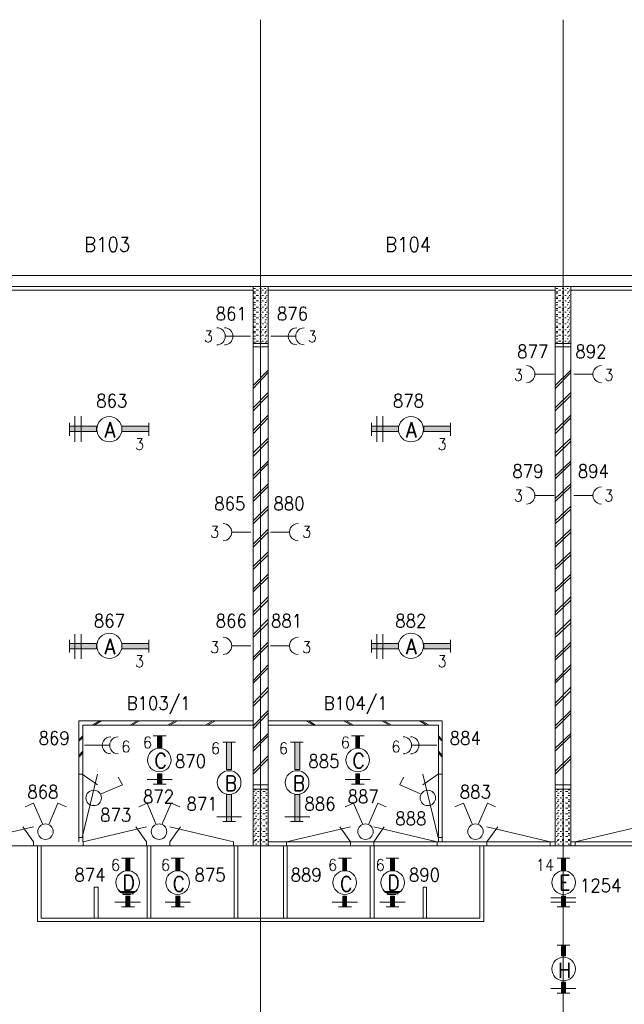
# Model space of a CAD drawing. Header units: metres. Extents: x -120 to -9, y 63 to 139.
# Tile 39 of 44: x -39 to -31, y 107 to 120. Entities that reach past the tile are written whole.
import ezdxf
from ezdxf.enums import TextEntityAlignment as Align

# ---------------------------------------------------------------- set-up
doc = ezdxf.new("R2010")
doc.units = ezdxf.units.M
doc.header["$MEASUREMENT"] = 0
doc.layers.add('Level 1', color=1, linetype='Continuous', lineweight=0)
doc.styles.add('Style-STANDARD', font='STANDARD.shx')

# ---------------------------------------------------------------- blocks, each defined once
blk = doc.blocks.new('FCAD43')
at = {"layer": 'Level 1', "color": 1, "linetype": 'Continuous', "lineweight": 0}
blk.add_circle((0, 0), 1, dxfattribs=at)
blk = doc.blocks.new('FCAD44')
at = {"layer": 'Level 1', "color": 1, "linetype": 'Continuous', "lineweight": 0}
blk.add_circle((0, 0), 1, dxfattribs=at)
blk = doc.blocks.new('FCAD45')
at = {"layer": 'Level 1', "color": 1, "linetype": 'Continuous', "lineweight": 0}
blk.add_circle((0, 0), 1, dxfattribs=at)
blk = doc.blocks.new('FCAD46')
at = {"layer": 'Level 1', "color": 1, "linetype": 'Continuous', "lineweight": 0}
blk.add_circle((0, 0), 1, dxfattribs=at)

msp = doc.modelspace()

# ---------------------------------------------------------------- linework, layer by layer
at = {"layer": 'Level 1', "color": 11, "linetype": 'Continuous', "lineweight": 0}
for p, q in [((-35.819, 120.383), (-35.819, 93.672)), ((-31.823, 120.383), (-31.823, 93.633)), ((-113.636, 117.008), (-14.097, 117.008)), ((-113.636, 109.477), (-14.097, 109.477))]:
    msp.add_line(p, q, dxfattribs=at)
at = {"layer": 'Level 1', "color": 1, "linetype": 'Continuous', "lineweight": 0}
for p, q in [((-48.034, 117.008), (-23.581, 117.008)), ((-47.886, 116.86), (-23.729, 116.86)), ((-35.917, 116.86), (-35.917, 109.477)), ((-35.718, 116.86), (-35.718, 109.477)), ((-31.925, 116.86), (-31.925, 109.477)), ((-31.721, 116.86), (-31.721, 109.477)), ((-39.718, 116.813), (-35.917, 116.813)), ((-35.909, 116.837), (-35.886, 116.837)), ((-35.909, 116.79), (-35.886, 116.79)), ((-35.909, 116.774), (-35.886, 116.774)), ((-35.878, 116.813), (-35.846, 116.813)), ((-35.878, 116.743), (-35.846, 116.743)), ((-35.827, 116.837), (-35.807, 116.837)), ((-35.827, 116.79), (-35.807, 116.79)), ((-35.827, 116.774), (-35.807, 116.774)), ((-35.8, 116.813), (-35.78, 116.813)), ((-35.8, 116.743), (-35.78, 116.743)), ((-35.768, 116.837), (-35.749, 116.837)), ((-35.768, 116.774), (-35.749, 116.774)), ((-35.757, 116.79), (-35.741, 116.79)), ((-35.741, 116.813), (-35.729, 116.813)), ((-35.741, 116.743), (-35.729, 116.743)), ((-35.718, 116.813), (-31.925, 116.813)), ((-31.913, 116.837), (-31.893, 116.837)), ((-31.913, 116.79), (-31.893, 116.79)), ((-31.913, 116.774), (-31.893, 116.774)), ((-31.882, 116.813), (-31.85, 116.813)), ((-31.882, 116.743), (-31.85, 116.743)), ((-31.835, 116.837), (-31.811, 116.837)), ((-31.835, 116.79), (-31.811, 116.79)), ((-31.835, 116.774), (-31.811, 116.774)), ((-31.8, 116.813), (-31.78, 116.813)), ((-31.8, 116.743), (-31.78, 116.743)), ((-31.768, 116.837), (-31.753, 116.837)), ((-31.768, 116.774), (-31.753, 116.774)), ((-31.761, 116.79), (-31.741, 116.79)), ((-31.741, 116.813), (-31.733, 116.813)), ((-31.741, 116.743), (-31.733, 116.743)), ((-31.721, 116.813), (-27.928, 116.813)), ((-35.909, 116.719), (-35.886, 116.719)), ((-35.909, 116.704), (-35.886, 116.704)), ((-35.909, 116.649), (-35.886, 116.649)), ((-35.909, 116.618), (-35.886, 116.618)), ((-35.878, 116.672), (-35.846, 116.672)), ((-35.827, 116.719), (-35.807, 116.719)), ((-35.827, 116.704), (-35.807, 116.704)), ((-35.827, 116.649), (-35.807, 116.649)), ((-35.827, 116.618), (-35.807, 116.618)), ((-35.8, 116.672), (-35.78, 116.672)), ((-35.768, 116.704), (-35.749, 116.704)), ((-35.768, 116.618), (-35.749, 116.618)), ((-35.757, 116.719), (-35.741, 116.719)), ((-35.757, 116.649), (-35.741, 116.649)), ((-35.741, 116.672), (-35.729, 116.672)), ((-31.913, 116.719), (-31.893, 116.719)), ((-31.913, 116.704), (-31.893, 116.704)), ((-31.913, 116.649), (-31.893, 116.649)), ((-31.913, 116.618), (-31.893, 116.618)), ((-31.882, 116.672), (-31.85, 116.672)), ((-31.835, 116.719), (-31.811, 116.719)), ((-31.835, 116.704), (-31.811, 116.704)), ((-31.835, 116.649), (-31.811, 116.649)), ((-31.835, 116.618), (-31.811, 116.618)), ((-31.8, 116.672), (-31.78, 116.672)), ((-31.768, 116.704), (-31.753, 116.704)), ((-31.768, 116.618), (-31.753, 116.618)), ((-31.761, 116.719), (-31.741, 116.719)), ((-31.761, 116.649), (-31.741, 116.649)), ((-31.741, 116.672), (-31.733, 116.672)), ((-35.909, 116.571), (-35.886, 116.571)), ((-35.909, 116.547), (-35.886, 116.547)), ((-35.909, 116.493), (-35.886, 116.493)), ((-35.909, 116.469), (-35.886, 116.469)), ((-35.878, 116.587), (-35.846, 116.587)), ((-35.878, 116.524), (-35.846, 116.524)), ((-35.827, 116.571), (-35.807, 116.571)), ((-35.827, 116.547), (-35.807, 116.547)), ((-35.827, 116.493), (-35.807, 116.493)), ((-35.827, 116.469), (-35.807, 116.469)), ((-35.8, 116.587), (-35.78, 116.587)), ((-35.8, 116.524), (-35.78, 116.524)), ((-35.768, 116.547), (-35.749, 116.547)), ((-35.768, 116.469), (-35.749, 116.469)), ((-35.757, 116.571), (-35.741, 116.571)), ((-35.757, 116.493), (-35.741, 116.493)), ((-35.741, 116.587), (-35.729, 116.587)), ((-35.741, 116.524), (-35.729, 116.524)), ((-31.913, 116.571), (-31.893, 116.571)), ((-31.913, 116.547), (-31.893, 116.547)), ((-31.913, 116.493), (-31.893, 116.493)), ((-31.913, 116.469), (-31.893, 116.469)), ((-31.882, 116.587), (-31.85, 116.587)), ((-31.882, 116.524), (-31.85, 116.524)), ((-31.835, 116.571), (-31.811, 116.571)), ((-31.835, 116.547), (-31.811, 116.547)), ((-31.835, 116.493), (-31.811, 116.493)), ((-31.835, 116.469), (-31.811, 116.469)), ((-31.8, 116.587), (-31.78, 116.587)), ((-31.8, 116.524), (-31.78, 116.524)), ((-31.768, 116.547), (-31.753, 116.547)), ((-31.768, 116.469), (-31.753, 116.469)), ((-31.761, 116.571), (-31.741, 116.571)), ((-31.761, 116.493), (-31.741, 116.493)), ((-31.741, 116.587), (-31.733, 116.587)), ((-31.741, 116.524), (-31.733, 116.524)), ((-35.909, 116.422), (-35.886, 116.422)), ((-35.909, 116.391), (-35.886, 116.391)), ((-35.909, 116.337), (-35.886, 116.337)), ((-35.878, 116.446), (-35.846, 116.446)), ((-35.878, 116.368), (-35.846, 116.368)), ((-35.827, 116.422), (-35.807, 116.422)), ((-35.827, 116.391), (-35.807, 116.391)), ((-35.827, 116.337), (-35.807, 116.337)), ((-35.8, 116.446), (-35.78, 116.446)), ((-35.8, 116.368), (-35.78, 116.368)), ((-35.768, 116.391), (-35.749, 116.391)), ((-35.757, 116.422), (-35.741, 116.422)), ((-35.757, 116.337), (-35.741, 116.337)), ((-35.741, 116.446), (-35.729, 116.446)), ((-35.741, 116.368), (-35.729, 116.368)), ((-31.913, 116.422), (-31.893, 116.422)), ((-31.913, 116.391), (-31.893, 116.391)), ((-31.913, 116.337), (-31.893, 116.337)), ((-31.882, 116.446), (-31.85, 116.446)), ((-31.882, 116.368), (-31.85, 116.368)), ((-31.835, 116.422), (-31.811, 116.422)), ((-31.835, 116.391), (-31.811, 116.391)), ((-31.835, 116.337), (-31.811, 116.337)), ((-31.8, 116.446), (-31.78, 116.446)), ((-31.8, 116.368), (-31.78, 116.368)), ((-31.768, 116.391), (-31.753, 116.391)), ((-31.761, 116.422), (-31.741, 116.422)), ((-31.761, 116.337), (-31.741, 116.337)), ((-31.741, 116.446), (-31.733, 116.446)), ((-31.741, 116.368), (-31.733, 116.368)), ((-36.276, 116.204), (-35.952, 116.204)), ((-35.909, 116.321), (-35.886, 116.321)), ((-35.909, 116.266), (-35.886, 116.266)), ((-35.909, 116.251), (-35.886, 116.251)), ((-35.909, 116.204), (-35.886, 116.204)), ((-35.878, 116.29), (-35.846, 116.29)), ((-35.878, 116.219), (-35.846, 116.219)), ((-35.827, 116.321), (-35.807, 116.321)), ((-35.827, 116.266), (-35.807, 116.266)), ((-35.827, 116.251), (-35.807, 116.251)), ((-35.827, 116.204), (-35.807, 116.204)), ((-35.8, 116.29), (-35.78, 116.29)), ((-35.8, 116.219), (-35.78, 116.219)), ((-35.768, 116.321), (-35.749, 116.321)), ((-35.768, 116.251), (-35.749, 116.251)), ((-35.757, 116.266), (-35.741, 116.266)), ((-35.757, 116.204), (-35.741, 116.204)), ((-35.741, 116.29), (-35.729, 116.29)), ((-35.741, 116.219), (-35.729, 116.219)), ((-35.358, 116.204), (-35.682, 116.204)), ((-31.913, 116.321), (-31.893, 116.321)), ((-31.913, 116.266), (-31.893, 116.266)), ((-31.913, 116.251), (-31.893, 116.251)), ((-31.913, 116.204), (-31.893, 116.204)), ((-31.882, 116.29), (-31.85, 116.29)), ((-31.882, 116.219), (-31.85, 116.219)), ((-31.835, 116.321), (-31.811, 116.321)), ((-31.835, 116.266), (-31.811, 116.266)), ((-31.835, 116.251), (-31.811, 116.251)), ((-31.835, 116.204), (-31.811, 116.204)), ((-31.8, 116.29), (-31.78, 116.29)), ((-31.8, 116.219), (-31.78, 116.219)), ((-31.768, 116.321), (-31.753, 116.321)), ((-31.768, 116.251), (-31.753, 116.251)), ((-31.761, 116.266), (-31.741, 116.266)), ((-31.761, 116.204), (-31.741, 116.204)), ((-31.741, 116.29), (-31.733, 116.29)), ((-31.741, 116.219), (-31.733, 116.219)), ((-35.917, 116.11), (-35.718, 116.11)), ((-35.909, 116.172), (-35.886, 116.172)), ((-35.909, 116.126), (-35.886, 116.126)), ((-35.878, 116.141), (-35.846, 116.141)), ((-35.827, 116.172), (-35.807, 116.172)), ((-35.827, 116.126), (-35.807, 116.126)), ((-35.8, 116.141), (-35.78, 116.141)), ((-35.768, 116.172), (-35.749, 116.172)), ((-35.757, 116.126), (-35.741, 116.126)), ((-35.741, 116.141), (-35.729, 116.141)), ((-31.925, 116.11), (-31.721, 116.11)), ((-31.913, 116.172), (-31.893, 116.172)), ((-31.913, 116.126), (-31.893, 116.126)), ((-31.882, 116.141), (-31.85, 116.141)), ((-31.835, 116.172), (-31.811, 116.172)), ((-31.835, 116.126), (-31.811, 116.126)), ((-31.8, 116.141), (-31.78, 116.141)), ((-31.768, 116.172), (-31.753, 116.172)), ((-31.761, 116.126), (-31.741, 116.126)), ((-31.741, 116.141), (-31.733, 116.141)), ((-35.917, 116.063), (-35.718, 116.063)), ((-31.925, 116.063), (-31.721, 116.063)), ((-35.718, 115.758), (-35.917, 115.555)), ((-35.718, 115.727), (-35.917, 115.516)), ((-31.94, 115.704), (-32.186, 115.704)), ((-31.721, 115.758), (-31.925, 115.555)), ((-31.721, 115.727), (-31.925, 115.516)), ((-31.678, 115.704), (-31.436, 115.704)), ((-35.718, 115.462), (-35.917, 115.258)), ((-35.718, 115.422), (-35.917, 115.219)), ((-31.721, 115.462), (-31.925, 115.258)), ((-31.721, 115.422), (-31.925, 115.219)), ((-35.718, 115.165), (-35.917, 114.962)), ((-31.721, 115.165), (-31.925, 114.962)), ((-38.343, 114.891), (-38.343, 115.063)), ((-38.272, 115.149), (-38.272, 114.813)), ((-38.186, 115.149), (-38.186, 114.813)), ((-37.292, 114.891), (-37.292, 115.063)), ((-35.718, 115.126), (-35.917, 114.915)), ((-34.354, 114.891), (-34.354, 115.063)), ((-34.284, 115.149), (-34.284, 114.813)), ((-34.202, 115.149), (-34.202, 114.813)), ((-33.307, 114.891), (-33.307, 115.063)), ((-31.721, 115.126), (-31.925, 114.915)), ((-35.718, 114.86), (-35.917, 114.665)), ((-35.718, 114.821), (-35.917, 114.618)), ((-31.721, 114.86), (-31.925, 114.665)), ((-31.721, 114.821), (-31.925, 114.618)), ((-35.718, 114.555), (-35.917, 114.36)), ((-35.718, 114.524), (-35.917, 114.321)), ((-31.721, 114.555), (-31.925, 114.36)), ((-31.721, 114.524), (-31.925, 114.321)), ((-35.718, 114.258), (-35.917, 114.063)), ((-31.721, 114.258), (-31.925, 114.063)), ((-35.718, 114.219), (-35.917, 114.024)), ((-31.721, 114.219), (-31.925, 114.024)), ((-31.94, 114.102), (-32.186, 114.102)), ((-31.678, 114.102), (-31.436, 114.102)), ((-35.718, 113.962), (-35.917, 113.766)), ((-35.718, 113.922), (-35.917, 113.727)), ((-31.721, 113.962), (-31.925, 113.766)), ((-31.721, 113.922), (-31.925, 113.727)), ((-35.948, 113.618), (-36.19, 113.618)), ((-35.718, 113.657), (-35.917, 113.462)), ((-35.718, 113.618), (-35.917, 113.422)), ((-35.686, 113.618), (-35.444, 113.618)), ((-31.721, 113.657), (-31.925, 113.462)), ((-31.721, 113.618), (-31.925, 113.422)), ((-35.718, 113.36), (-35.917, 113.165)), ((-31.721, 113.36), (-31.925, 113.165)), ((-35.718, 113.321), (-35.917, 113.126)), ((-31.721, 113.321), (-31.925, 113.126)), ((-35.718, 113.063), (-35.917, 112.868)), ((-35.718, 113.024), (-35.917, 112.829)), ((-31.721, 113.063), (-31.925, 112.868)), ((-31.721, 113.024), (-31.925, 112.829)), ((-35.718, 112.766), (-35.917, 112.563)), ((-35.718, 112.719), (-35.917, 112.524)), ((-31.721, 112.766), (-31.925, 112.563)), ((-31.721, 112.719), (-31.925, 112.524)), ((-35.718, 112.469), (-35.917, 112.266)), ((-31.721, 112.469), (-31.925, 112.266)), ((-35.718, 112.422), (-35.917, 112.227)), ((-31.721, 112.422), (-31.925, 112.227)), ((-38.343, 112.032), (-38.343, 112.196)), ((-38.272, 112.274), (-38.272, 111.946)), ((-38.186, 112.274), (-38.186, 111.946)), ((-37.292, 112.032), (-37.292, 112.196)), ((-34.354, 112.032), (-34.354, 112.196)), ((-34.284, 112.274), (-34.284, 111.946)), ((-34.202, 112.274), (-34.202, 111.946)), ((-33.307, 112.032), (-33.307, 112.196)), ((-35.948, 112.118), (-36.19, 112.118)), ((-35.718, 112.165), (-35.917, 111.962)), ((-35.718, 112.126), (-35.917, 111.93)), ((-35.686, 112.118), (-35.444, 112.118)), ((-31.721, 112.165), (-31.925, 111.962)), ((-31.721, 112.126), (-31.925, 111.93)), ((-35.718, 111.868), (-35.917, 111.657)), ((-35.718, 111.829), (-35.917, 111.626)), ((-31.721, 111.868), (-31.925, 111.657)), ((-31.721, 111.829), (-31.925, 111.626)), ((-35.718, 111.571), (-35.917, 111.36)), ((-35.718, 111.524), (-35.917, 111.321)), ((-31.721, 111.571), (-31.925, 111.36)), ((-31.721, 111.524), (-31.925, 111.321)), ((-35.718, 111.266), (-35.917, 111.063)), ((-31.721, 111.266), (-31.925, 111.063)), ((-35.718, 111.227), (-35.917, 111.024)), ((-31.721, 111.227), (-31.925, 111.024)), ((-38.218, 111.126), (-38.218, 109.532)), ((-35.917, 111.126), (-38.218, 111.126)), ((-35.917, 111.071), (-38.167, 111.071)), ((-38.167, 111.071), (-38.167, 109.532)), ((-37.944, 111.126), (-38.046, 111.071)), ((-37.917, 111.126), (-38.015, 111.071)), ((-37.444, 111.126), (-37.546, 111.071)), ((-37.417, 111.126), (-37.518, 111.071)), ((-36.948, 111.126), (-37.046, 111.071)), ((-36.917, 111.126), (-37.018, 111.071)), ((-36.448, 111.126), (-36.55, 111.071)), ((-36.413, 111.126), (-36.518, 111.071)), ((-35.718, 111.126), (-33.421, 111.126)), ((-35.718, 111.071), (-33.468, 111.071)), ((-35.221, 111.126), (-35.116, 111.071)), ((-35.186, 111.126), (-35.093, 111.071)), ((-34.721, 111.126), (-34.616, 111.071)), ((-34.69, 111.126), (-34.589, 111.071)), ((-34.218, 111.126), (-34.116, 111.071)), ((-34.19, 111.126), (-34.089, 111.071)), ((-33.718, 111.126), (-33.624, 111.071)), ((-33.69, 111.126), (-33.589, 111.071)), ((-33.468, 111.071), (-33.468, 109.532)), ((-33.421, 111.126), (-33.421, 109.532)), ((-38.167, 110.93), (-38.218, 110.876)), ((-38.167, 110.907), (-38.218, 110.86)), ((-37.237, 110.93), (-37.065, 110.93)), ((-35.718, 110.962), (-35.917, 110.766)), ((-35.718, 110.93), (-35.917, 110.727)), ((-34.616, 110.93), (-34.448, 110.93)), ((-33.468, 110.93), (-33.421, 110.876)), ((-33.468, 110.907), (-33.421, 110.86)), ((-31.721, 110.962), (-31.925, 110.766)), ((-31.721, 110.93), (-31.925, 110.727)), ((-37.819, 110.805), (-38.143, 110.805)), ((-36.147, 110.844), (-36.315, 110.844)), ((-35.253, 110.844), (-35.421, 110.844)), ((-33.815, 110.805), (-33.491, 110.805)), ((-38.167, 110.727), (-38.218, 110.672)), ((-38.167, 110.704), (-38.218, 110.649)), ((-35.718, 110.665), (-35.917, 110.462)), ((-35.718, 110.626), (-35.917, 110.422)), ((-33.468, 110.727), (-33.421, 110.672)), ((-33.468, 110.704), (-33.421, 110.649)), ((-31.721, 110.665), (-31.925, 110.462)), ((-31.721, 110.626), (-31.925, 110.422)), ((-38.221, 110.422), (-38.175, 110.422)), ((-38.175, 109.587), (-37.971, 110.422)), ((-38.175, 110.422), (-37.971, 110.282)), ((-37.643, 110.282), (-37.698, 110.383)), ((-37.315, 110.352), (-36.987, 110.352)), ((-34.702, 110.352), (-34.37, 110.352)), ((-33.979, 110.282), (-33.932, 110.383)), ((-33.471, 109.587), (-33.675, 110.422)), ((-33.471, 110.422), (-33.675, 110.282)), ((-33.425, 110.422), (-33.471, 110.422)), ((-37.925, 110.165), (-37.643, 110.282)), ((-37.237, 110.29), (-37.065, 110.29)), ((-35.718, 110.282), (-35.917, 110.282)), ((-35.718, 110.227), (-35.917, 110.227)), ((-34.616, 110.29), (-34.448, 110.29)), ((-33.706, 110.165), (-33.979, 110.282)), ((-31.721, 110.282), (-31.925, 110.282)), ((-31.721, 110.227), (-31.925, 110.227)), ((-35.897, 110.196), (-35.909, 110.196)), ((-35.897, 110.11), (-35.909, 110.11)), ((-35.878, 110.219), (-35.897, 110.219)), ((-35.878, 110.141), (-35.897, 110.141)), ((-35.866, 110.172), (-35.886, 110.172)), ((-35.835, 110.196), (-35.858, 110.196)), ((-35.835, 110.11), (-35.858, 110.11)), ((-35.807, 110.219), (-35.827, 110.219)), ((-35.807, 110.172), (-35.827, 110.172)), ((-35.807, 110.141), (-35.827, 110.141)), ((-35.757, 110.196), (-35.788, 110.196)), ((-35.757, 110.11), (-35.788, 110.11)), ((-35.729, 110.219), (-35.749, 110.219)), ((-35.729, 110.172), (-35.749, 110.172)), ((-35.729, 110.141), (-35.749, 110.141)), ((-31.901, 110.196), (-31.913, 110.196)), ((-31.901, 110.11), (-31.913, 110.11)), ((-31.882, 110.219), (-31.901, 110.219)), ((-31.882, 110.141), (-31.901, 110.141)), ((-31.874, 110.172), (-31.893, 110.172)), ((-31.843, 110.196), (-31.862, 110.196)), ((-31.843, 110.11), (-31.862, 110.11)), ((-31.811, 110.219), (-31.835, 110.219)), ((-31.811, 110.172), (-31.835, 110.172)), ((-31.811, 110.141), (-31.835, 110.141)), ((-31.761, 110.196), (-31.792, 110.196)), ((-31.761, 110.11), (-31.792, 110.11)), ((-31.733, 110.219), (-31.753, 110.219)), ((-31.733, 110.172), (-31.753, 110.172)), ((-31.733, 110.141), (-31.753, 110.141)), ((-38.819, 110.04), (-38.928, 109.993)), ((-38.698, 109.766), (-38.819, 110.04)), ((-38.612, 109.766), (-38.495, 110.04)), ((-38.495, 110.04), (-38.382, 109.993)), ((-37.315, 110.04), (-37.428, 109.993)), ((-37.202, 109.766), (-37.315, 110.04)), ((-37.116, 109.766), (-36.999, 110.04)), ((-36.999, 110.04), (-36.886, 109.993)), ((-35.897, 110.04), (-35.909, 110.04)), ((-35.897, 109.977), (-35.909, 109.977)), ((-35.878, 110.063), (-35.897, 110.063)), ((-35.878, 109.993), (-35.897, 109.993)), ((-35.866, 110.087), (-35.886, 110.087)), ((-35.866, 110.016), (-35.886, 110.016)), ((-35.835, 110.04), (-35.858, 110.04)), ((-35.835, 109.977), (-35.858, 109.977)), ((-35.807, 110.087), (-35.827, 110.087)), ((-35.807, 110.063), (-35.827, 110.063)), ((-35.807, 110.016), (-35.827, 110.016)), ((-35.807, 109.993), (-35.827, 109.993)), ((-35.757, 110.04), (-35.788, 110.04)), ((-35.757, 109.977), (-35.788, 109.977)), ((-35.729, 110.087), (-35.749, 110.087)), ((-35.729, 110.063), (-35.749, 110.063)), ((-35.729, 110.016), (-35.749, 110.016)), ((-35.729, 109.993), (-35.749, 109.993)), ((-34.589, 110.04), (-34.702, 109.993)), ((-34.471, 109.766), (-34.589, 110.04)), ((-34.386, 109.766), (-34.268, 110.04)), ((-34.268, 110.04), (-34.159, 109.993)), ((-33.139, 110.04), (-33.253, 109.993)), ((-33.022, 109.766), (-33.139, 110.04)), ((-32.94, 109.766), (-32.819, 110.04)), ((-32.819, 110.04), (-32.714, 109.993)), ((-31.901, 110.04), (-31.913, 110.04)), ((-31.901, 109.977), (-31.913, 109.977)), ((-31.882, 110.063), (-31.901, 110.063)), ((-31.882, 109.993), (-31.901, 109.993)), ((-31.874, 110.087), (-31.893, 110.087)), ((-31.874, 110.016), (-31.893, 110.016)), ((-31.843, 110.04), (-31.862, 110.04)), ((-31.843, 109.977), (-31.862, 109.977)), ((-31.811, 110.087), (-31.835, 110.087)), ((-31.811, 110.063), (-31.835, 110.063)), ((-31.811, 110.016), (-31.835, 110.016)), ((-31.811, 109.993), (-31.835, 109.993)), ((-31.761, 110.04), (-31.792, 110.04)), ((-31.761, 109.977), (-31.792, 109.977)), ((-31.733, 110.087), (-31.753, 110.087)), ((-31.733, 110.063), (-31.753, 110.063)), ((-31.733, 110.016), (-31.753, 110.016)), ((-31.733, 109.993), (-31.753, 109.993)), ((-36.397, 109.86), (-36.069, 109.86)), ((-35.897, 109.899), (-35.909, 109.899)), ((-35.878, 109.915), (-35.897, 109.915)), ((-35.878, 109.837), (-35.897, 109.837)), ((-35.866, 109.946), (-35.886, 109.946)), ((-35.866, 109.868), (-35.886, 109.868)), ((-35.835, 109.899), (-35.858, 109.899)), ((-35.807, 109.946), (-35.827, 109.946)), ((-35.807, 109.915), (-35.827, 109.915)), ((-35.807, 109.868), (-35.827, 109.868)), ((-35.807, 109.837), (-35.827, 109.837)), ((-35.757, 109.899), (-35.788, 109.899)), ((-35.729, 109.946), (-35.749, 109.946)), ((-35.729, 109.915), (-35.749, 109.915)), ((-35.729, 109.868), (-35.749, 109.868)), ((-35.729, 109.837), (-35.749, 109.837)), ((-35.499, 109.86), (-35.167, 109.86)), ((-31.901, 109.899), (-31.913, 109.899)), ((-31.882, 109.915), (-31.901, 109.915)), ((-31.882, 109.837), (-31.901, 109.837)), ((-31.874, 109.946), (-31.893, 109.946)), ((-31.874, 109.868), (-31.893, 109.868)), ((-31.843, 109.899), (-31.862, 109.899)), ((-31.811, 109.946), (-31.835, 109.946)), ((-31.811, 109.915), (-31.835, 109.915)), ((-31.811, 109.868), (-31.835, 109.868)), ((-31.811, 109.837), (-31.835, 109.837)), ((-31.761, 109.899), (-31.792, 109.899)), ((-31.733, 109.946), (-31.753, 109.946)), ((-31.733, 109.915), (-31.753, 109.915)), ((-31.733, 109.868), (-31.753, 109.868)), ((-31.733, 109.837), (-31.753, 109.837)), ((-39.655, 109.532), (-38.819, 109.727)), ((-38.819, 109.532), (-38.96, 109.727)), ((-38.163, 109.532), (-37.323, 109.727)), ((-37.323, 109.532), (-37.464, 109.727)), ((-36.175, 109.532), (-37.015, 109.727)), ((-37.015, 109.532), (-36.874, 109.727)), ((-36.147, 109.797), (-36.315, 109.797)), ((-35.897, 109.821), (-35.909, 109.821)), ((-35.897, 109.743), (-35.909, 109.743)), ((-35.878, 109.766), (-35.897, 109.766)), ((-35.866, 109.79), (-35.886, 109.79)), ((-35.866, 109.712), (-35.886, 109.712)), ((-35.835, 109.821), (-35.858, 109.821)), ((-35.835, 109.743), (-35.858, 109.743)), ((-35.807, 109.79), (-35.827, 109.79)), ((-35.807, 109.766), (-35.827, 109.766)), ((-35.807, 109.712), (-35.827, 109.712)), ((-35.757, 109.821), (-35.788, 109.821)), ((-35.757, 109.743), (-35.788, 109.743)), ((-35.729, 109.79), (-35.749, 109.79)), ((-35.729, 109.766), (-35.749, 109.766)), ((-35.729, 109.712), (-35.749, 109.712)), ((-35.475, 109.532), (-34.632, 109.727)), ((-35.253, 109.797), (-35.421, 109.797)), ((-34.632, 109.532), (-34.772, 109.727)), ((-33.483, 109.532), (-34.323, 109.727)), ((-34.323, 109.532), (-34.186, 109.727)), ((-31.991, 109.532), (-32.827, 109.727)), ((-32.827, 109.532), (-32.686, 109.727)), ((-31.901, 109.821), (-31.913, 109.821)), ((-31.901, 109.743), (-31.913, 109.743)), ((-31.882, 109.766), (-31.901, 109.766)), ((-31.874, 109.79), (-31.893, 109.79)), ((-31.874, 109.712), (-31.893, 109.712)), ((-31.843, 109.821), (-31.862, 109.821)), ((-31.843, 109.743), (-31.862, 109.743)), ((-31.811, 109.79), (-31.835, 109.79)), ((-31.811, 109.766), (-31.835, 109.766)), ((-31.811, 109.712), (-31.835, 109.712)), ((-31.761, 109.821), (-31.792, 109.821)), ((-31.761, 109.743), (-31.792, 109.743)), ((-31.733, 109.79), (-31.753, 109.79)), ((-31.733, 109.766), (-31.753, 109.766)), ((-31.733, 109.712), (-31.753, 109.712)), ((-31.663, 109.532), (-30.823, 109.727)), ((-38.221, 109.587), (-38.175, 109.587)), ((-35.897, 109.665), (-35.909, 109.665)), ((-35.897, 109.602), (-35.909, 109.602)), ((-35.878, 109.688), (-35.897, 109.688)), ((-35.878, 109.618), (-35.897, 109.618)), ((-35.866, 109.641), (-35.886, 109.641)), ((-35.835, 109.665), (-35.858, 109.665)), ((-35.835, 109.602), (-35.858, 109.602)), ((-35.807, 109.688), (-35.827, 109.688)), ((-35.807, 109.641), (-35.827, 109.641)), ((-35.807, 109.618), (-35.827, 109.618)), ((-35.757, 109.665), (-35.788, 109.665)), ((-35.757, 109.602), (-35.788, 109.602)), ((-35.729, 109.688), (-35.749, 109.688)), ((-35.729, 109.641), (-35.749, 109.641)), ((-35.729, 109.618), (-35.749, 109.618)), ((-33.425, 109.587), (-33.471, 109.587)), ((-31.901, 109.665), (-31.913, 109.665)), ((-31.901, 109.602), (-31.913, 109.602)), ((-31.882, 109.688), (-31.901, 109.688)), ((-31.882, 109.618), (-31.901, 109.618)), ((-31.874, 109.641), (-31.893, 109.641)), ((-31.843, 109.665), (-31.862, 109.665)), ((-31.843, 109.602), (-31.862, 109.602)), ((-31.811, 109.688), (-31.835, 109.688)), ((-31.811, 109.641), (-31.835, 109.641)), ((-31.811, 109.618), (-31.835, 109.618)), ((-31.761, 109.665), (-31.792, 109.665)), ((-31.761, 109.602), (-31.792, 109.602)), ((-31.733, 109.688), (-31.753, 109.688)), ((-31.733, 109.641), (-31.753, 109.641)), ((-31.733, 109.618), (-31.753, 109.618)), ((-111.839, 109.477), (-23.928, 109.477)), ((-38.819, 109.485), (-38.819, 109.532)), ((-38.765, 109.477), (-38.765, 108.477)), ((-38.714, 109.477), (-38.714, 108.524)), ((-38.163, 109.485), (-38.163, 109.532)), ((-37.323, 109.485), (-37.323, 109.532)), ((-37.315, 109.477), (-37.315, 108.524)), ((-37.268, 109.477), (-37.268, 108.524)), ((-37.015, 109.485), (-37.015, 109.532)), ((-36.175, 109.485), (-36.175, 109.532)), ((-36.167, 109.477), (-36.167, 108.524)), ((-36.12, 109.477), (-36.12, 108.524)), ((-35.897, 109.532), (-35.909, 109.532)), ((-35.878, 109.547), (-35.897, 109.547)), ((-35.866, 109.563), (-35.886, 109.563)), ((-35.866, 109.501), (-35.886, 109.501)), ((-35.835, 109.532), (-35.858, 109.532)), ((-35.807, 109.563), (-35.827, 109.563)), ((-35.807, 109.547), (-35.827, 109.547)), ((-35.807, 109.501), (-35.827, 109.501)), ((-35.757, 109.532), (-35.788, 109.532)), ((-35.729, 109.563), (-35.749, 109.563)), ((-35.729, 109.547), (-35.749, 109.547)), ((-35.729, 109.501), (-35.749, 109.501)), ((-35.718, 109.532), (-31.925, 109.532)), ((-35.514, 109.477), (-35.514, 108.524)), ((-35.475, 109.485), (-35.475, 109.532)), ((-35.468, 109.477), (-35.468, 108.524)), ((-34.632, 109.485), (-34.632, 109.532)), ((-34.37, 109.477), (-34.37, 108.524)), ((-34.323, 109.485), (-34.323, 109.532)), ((-34.319, 109.477), (-34.319, 108.524)), ((-33.483, 109.485), (-33.483, 109.532)), ((-32.921, 109.477), (-32.921, 108.524)), ((-32.87, 109.477), (-32.87, 108.477)), ((-32.827, 109.485), (-32.827, 109.532)), ((-31.991, 109.485), (-31.991, 109.532)), ((-31.901, 109.532), (-31.913, 109.532)), ((-31.882, 109.547), (-31.901, 109.547)), ((-31.874, 109.563), (-31.893, 109.563)), ((-31.874, 109.501), (-31.893, 109.501)), ((-31.843, 109.532), (-31.862, 109.532)), ((-31.811, 109.563), (-31.835, 109.563)), ((-31.811, 109.547), (-31.835, 109.547)), ((-31.811, 109.501), (-31.835, 109.501)), ((-31.761, 109.532), (-31.792, 109.532)), ((-31.733, 109.563), (-31.753, 109.563)), ((-31.733, 109.547), (-31.753, 109.547)), ((-31.733, 109.501), (-31.753, 109.501)), ((-31.721, 109.532), (-27.928, 109.532)), ((-31.663, 109.485), (-31.663, 109.532)), ((-37.655, 109.313), (-37.483, 109.313)), ((-36.999, 109.313), (-36.827, 109.313)), ((-34.788, 109.313), (-34.616, 109.313)), ((-34.159, 109.313), (-33.991, 109.313)), ((-31.901, 109.313), (-31.733, 109.313)), ((-38.015, 108.524), (-38.015, 108.93)), ((-38.015, 108.93), (-37.964, 108.93)), ((-37.964, 108.93), (-37.964, 108.524)), ((-33.624, 108.93), (-33.671, 108.93)), ((-33.671, 108.93), (-33.671, 108.524)), ((-33.624, 108.524), (-33.624, 108.93)), ((-37.69, 108.876), (-37.456, 108.876)), ((-37.675, 108.868), (-37.475, 108.868)), ((-37.667, 108.86), (-37.483, 108.86)), ((-37.643, 108.844), (-37.495, 108.844)), ((-37.636, 108.837), (-37.53, 108.837)), ((-34.19, 108.876), (-33.96, 108.876)), ((-34.182, 108.868), (-33.979, 108.868)), ((-34.171, 108.86), (-33.991, 108.86)), ((-34.151, 108.844), (-33.999, 108.844)), ((-34.139, 108.837), (-34.03, 108.837)), ((-37.741, 108.735), (-37.405, 108.735)), ((-37.655, 108.672), (-37.483, 108.672)), ((-37.077, 108.735), (-36.745, 108.735)), ((-36.999, 108.672), (-36.827, 108.672)), ((-34.87, 108.735), (-34.538, 108.735)), ((-34.788, 108.672), (-34.616, 108.672)), ((-34.241, 108.735), (-33.909, 108.735)), ((-34.159, 108.672), (-33.991, 108.672)), ((-31.983, 108.79), (-31.655, 108.79)), ((-31.983, 108.735), (-31.655, 108.735)), ((-31.901, 108.672), (-31.733, 108.672)), ((-38.765, 108.477), (-32.87, 108.477)), ((-38.714, 108.524), (-32.921, 108.524)), ((-31.901, 108.165), (-31.733, 108.165)), ((-31.983, 107.594), (-31.655, 107.594)), ((-31.901, 107.532), (-31.733, 107.532))]:
    msp.add_line(p, q, dxfattribs=at)
for centre, radius in [((-37.155, 110.61), 0.156), ((-34.534, 110.61), 0.156), ((-36.233, 110.313), 0.156), ((-35.335, 110.313), 0.156), ((-38.022, 110.11), 0.102), ((-33.608, 110.11), 0.102), ((-38.659, 109.665), 0.102), ((-37.159, 109.665), 0.102), ((-34.432, 109.665), 0.102), ((-32.979, 109.665), 0.102), ((-37.573, 108.993), 0.156), ((-36.913, 108.993), 0.156), ((-34.706, 108.993), 0.156), ((-34.073, 108.993), 0.156), ((-31.815, 108.993), 0.156), ((-31.815, 107.852), 0.156)]:
    msp.add_circle(centre, radius, dxfattribs=at)
for centre, start, end in [((-36.397, 116.204), 270.0001, 90), ((-36.296, 116.204), 270.0001, 90), ((-35.339, 116.204), 90, 270.0002), ((-35.241, 116.204), 90, 270.0002), ((-32.307, 115.704), 270.0001, 90), ((-31.315, 115.704), 90, 270.0001), ((-32.307, 114.102), 270.0001, 90), ((-31.315, 114.102), 90, 270.0001), ((-36.311, 113.618), 270.0001, 90), ((-35.323, 113.618), 90, 270.0001), ((-36.311, 112.118), 270.0001, 90), ((-35.323, 112.118), 90, 270.0001), ((-37.796, 110.805), 90, 270.0002), ((-37.698, 110.805), 90, 270.0002), ((-33.936, 110.805), 270.0001, 90), ((-33.839, 110.805), 270.0001, 90)]:
    msp.add_arc(centre, 0.113, start, end, dxfattribs=at)
at = {"layer": 'Level 1', "color": 1, "linetype": 'Continuous', "lineweight": 0, "extrusion": (0, 0, -1)}
for points in [[(37.983, 115.016), (38.343, 115.016), (37.983, 114.946), (38.343, 114.946)], [(33.995, 115.016), (34.354, 115.016), (33.995, 114.946), (34.354, 114.946)], [(37.983, 112.149), (38.343, 112.149), (37.983, 112.079), (38.343, 112.079)], [(33.995, 112.149), (34.354, 112.149), (33.995, 112.079), (34.354, 112.079)], [(36.268, 110.157), (36.268, 109.797), (36.202, 110.157), (36.202, 109.797)], [(35.366, 110.157), (35.366, 109.797), (35.3, 110.157), (35.3, 109.797)]]:
    msp.add_solid(points, dxfattribs=at)
at = {"layer": 'Level 1', "color": 1, "linetype": 'Continuous', "lineweight": 0}
for points in [[(-37.651, 114.946), (-37.292, 114.946), (-37.651, 115.016), (-37.292, 115.016)], [(-33.663, 114.946), (-33.307, 114.946), (-33.663, 115.016), (-33.307, 115.016)], [(-37.651, 112.079), (-37.292, 112.079), (-37.651, 112.149), (-37.292, 112.149)], [(-33.663, 112.079), (-33.307, 112.079), (-33.663, 112.149), (-33.307, 112.149)], [(-37.124, 110.774), (-37.178, 110.774), (-37.124, 110.93), (-37.178, 110.93)], [(-34.511, 110.774), (-34.561, 110.774), (-34.511, 110.93), (-34.561, 110.93)], [(-36.202, 110.485), (-36.202, 110.844), (-36.268, 110.485), (-36.268, 110.844)], [(-35.3, 110.485), (-35.3, 110.844), (-35.366, 110.485), (-35.366, 110.844)], [(-37.124, 110.29), (-37.178, 110.29), (-37.124, 110.43), (-37.178, 110.43)], [(-34.511, 110.29), (-34.561, 110.29), (-34.511, 110.43), (-34.561, 110.43)], [(-37.546, 109.157), (-37.596, 109.157), (-37.546, 109.313), (-37.596, 109.313)], [(-36.886, 109.157), (-36.936, 109.157), (-36.886, 109.313), (-36.936, 109.313)], [(-34.682, 109.157), (-34.729, 109.157), (-34.682, 109.313), (-34.729, 109.313)], [(-34.05, 109.157), (-34.1, 109.157), (-34.05, 109.313), (-34.1, 109.313)], [(-31.792, 109.157), (-31.843, 109.157), (-31.792, 109.313), (-31.843, 109.313)], [(-37.546, 108.672), (-37.596, 108.672), (-37.546, 108.813), (-37.596, 108.813)], [(-36.886, 108.672), (-36.936, 108.672), (-36.886, 108.813), (-36.936, 108.813)], [(-34.682, 108.672), (-34.729, 108.672), (-34.682, 108.813), (-34.729, 108.813)], [(-34.05, 108.672), (-34.1, 108.672), (-34.05, 108.813), (-34.1, 108.813)], [(-31.792, 108.672), (-31.843, 108.672), (-31.792, 108.813), (-31.843, 108.813)], [(-31.792, 108.024), (-31.843, 108.024), (-31.792, 108.165), (-31.843, 108.165)], [(-31.792, 107.532), (-31.843, 107.532), (-31.792, 107.68), (-31.843, 107.68)]]:
    msp.add_solid(points, dxfattribs=at)
for points in [[(-37.983, 115.016), (-38.343, 115.016), (-38.343, 114.946), (-37.983, 114.946)], [(-37.651, 114.946), (-37.292, 114.946), (-37.292, 115.016), (-37.651, 115.016)], [(-33.995, 115.016), (-34.354, 115.016), (-34.354, 114.946), (-33.995, 114.946)], [(-33.663, 114.946), (-33.307, 114.946), (-33.307, 115.016), (-33.663, 115.016)], [(-37.983, 112.149), (-38.343, 112.149), (-38.343, 112.079), (-37.983, 112.079)], [(-37.651, 112.079), (-37.292, 112.079), (-37.292, 112.149), (-37.651, 112.149)], [(-33.995, 112.149), (-34.354, 112.149), (-34.354, 112.079), (-33.995, 112.079)], [(-33.663, 112.079), (-33.307, 112.079), (-33.307, 112.149), (-33.663, 112.149)], [(-37.124, 110.774), (-37.178, 110.774), (-37.178, 110.93), (-37.124, 110.93)], [(-34.511, 110.774), (-34.561, 110.774), (-34.561, 110.93), (-34.511, 110.93)], [(-36.202, 110.485), (-36.202, 110.844), (-36.268, 110.844), (-36.268, 110.485)], [(-35.3, 110.485), (-35.3, 110.844), (-35.366, 110.844), (-35.366, 110.485)], [(-37.124, 110.29), (-37.178, 110.29), (-37.178, 110.43), (-37.124, 110.43)], [(-34.511, 110.29), (-34.561, 110.29), (-34.561, 110.43), (-34.511, 110.43)], [(-36.268, 110.157), (-36.268, 109.797), (-36.202, 109.797), (-36.202, 110.157)], [(-35.366, 110.157), (-35.366, 109.797), (-35.3, 109.797), (-35.3, 110.157)], [(-37.546, 109.157), (-37.596, 109.157), (-37.596, 109.313), (-37.546, 109.313)], [(-36.886, 109.157), (-36.936, 109.157), (-36.936, 109.313), (-36.886, 109.313)], [(-34.682, 109.157), (-34.729, 109.157), (-34.729, 109.313), (-34.682, 109.313)], [(-34.05, 109.157), (-34.1, 109.157), (-34.1, 109.313), (-34.05, 109.313)], [(-31.792, 109.157), (-31.843, 109.157), (-31.843, 109.313), (-31.792, 109.313)], [(-37.546, 108.672), (-37.596, 108.672), (-37.596, 108.813), (-37.546, 108.813)], [(-36.886, 108.672), (-36.936, 108.672), (-36.936, 108.813), (-36.886, 108.813)], [(-34.682, 108.672), (-34.729, 108.672), (-34.729, 108.813), (-34.682, 108.813)], [(-34.05, 108.672), (-34.1, 108.672), (-34.1, 108.813), (-34.05, 108.813)], [(-31.792, 108.672), (-31.843, 108.672), (-31.843, 108.813), (-31.792, 108.813)], [(-31.792, 108.024), (-31.843, 108.024), (-31.843, 108.165), (-31.792, 108.165)], [(-31.792, 107.532), (-31.843, 107.532), (-31.843, 107.68), (-31.792, 107.68)]]:
    msp.add_3dface(points, dxfattribs=at)

# ---------------------------------------------------------------- block references
at = {"layer": 'Level 1', "color": 1, "linetype": 'Continuous', "lineweight": 0, "xscale": 0.166236, "yscale": 0.166236}
for name, p in [('FCAD45', (-37.815, 114.977)), ('FCAD43', (-33.831, 114.977)), ('FCAD46', (-37.815, 112.118)), ('FCAD44', (-33.831, 112.118))]:
    msp.add_blockref(name, p, dxfattribs=at)

# ---------------------------------------------------------------- texts
at = {"layer": 'Level 1', "color": 1, "linetype": 'Continuous', "lineweight": 0, "style": 'Style-STANDARD'}
for s, height, p in [('B103', 0.1914, (-37.844, 117.321)), ('B104', 0.1914, (-33.868, 117.321)), ('861', 0.1757, (-36.205, 116.415)), ('876', 0.1757, (-35.396, 116.415)), ('3', 0.152, (-36.506, 116.126)), ('3', 0.152, (-35.135, 116.126)), ('877', 0.1757, (-32.223, 115.915)), ('892', 0.1757, (-31.454, 115.915)), ('3', 0.152, (-32.412, 115.618)), ('3', 0.152, (-31.217, 115.618)), ('863', 0.1757, (-37.783, 115.266)), ('878', 0.1757, (-33.864, 115.266)), ('3', 0.152, (-37.416, 114.704)), ('3', 0.152, (-33.42, 114.704)), ('879', 0.1757, (-32.286, 114.337)), ('894', 0.1757, (-31.422, 114.337)), ('3', 0.152, (-32.412, 114.024)), ('3', 0.152, (-31.217, 114.024)), ('865', 0.1757, (-36.224, 113.907)), ('880', 0.1757, (-35.442, 113.907)), ('3', 0.152, (-36.424, 113.547)), ('3', 0.152, (-35.209, 113.547)), ('867', 0.1757, (-37.814, 112.36)), ('866', 0.1757, (-36.205, 112.36)), ('881', 0.1757, (-35.474, 112.36)), ('882', 0.1757, (-33.833, 112.36)), ('3', 0.152, (-36.424, 112.024)), ('3', 0.152, (-35.209, 112.024)), ('3', 0.152, (-37.416, 111.837)), ('3', 0.152, (-33.42, 111.837)), ('B103/1', 0.1757, (-37.164, 111.274)), ('B104/1', 0.1757, (-34.562, 111.274)), ('869', 0.1757, (-38.544, 110.813)), ('6', 0.152, (-37.311, 110.766)), ('6', 0.152, (-34.698, 110.766)), ('884', 0.1757, (-33.114, 110.813)), ('6', 0.152, (-37.597, 110.712)), ('6', 0.152, (-36.413, 110.688)), ('6', 0.152, (-35.515, 110.688)), ('6', 0.152, (-34.03, 110.712)), ('870', 0.1757, (-36.743, 110.508)), ('885', 0.1757, (-34.981, 110.508)), ('868', 0.1757, (-38.693, 110.102)), ('883', 0.1757, (-32.981, 110.102)), ('872', 0.1757, (-37.165, 110.04)), ('871', 0.1757, (-36.591, 109.946)), ('886', 0.1757, (-35.033, 109.946)), ('887', 0.1757, (-34.462, 110.04)), ('873', 0.1757, (-37.731, 109.797)), ('888', 0.1757, (-33.833, 109.751)), ('874', 0.1757, (-38.071, 109.008)), ('6', 0.152, (-37.733, 109.149)), ('6', 0.152, (-37.073, 109.149)), ('875', 0.1757, (-36.485, 109.008)), ('889', 0.1757, (-35.215, 109.008)), ('6', 0.152, (-34.866, 109.149)), ('6', 0.152, (-34.237, 109.149)), ('890', 0.1757, (-33.653, 109.008)), ('14', 0.1523, (-32.061, 109.149)), ('1254', 0.1757, (-31.325, 108.868))]:
    msp.add_text(s, height=height, dxfattribs=at).set_placement(p, align=Align.CENTER)
for s, height, p in [('A', 0.203, (-37.878, 114.868)), ('A', 0.203, (-33.897, 114.868)), ('A', 0.203, (-37.878, 112.008)), ('A', 0.203, (-33.897, 112.008)), ('C', 0.199, (-37.218, 110.501)), ('C', 0.199, (-34.604, 110.501)), ('B', 0.199, (-36.292, 110.204)), ('B', 0.199, (-35.393, 110.204)), ('D', 0.199, (-37.64, 108.891)), ('C', 0.199, (-36.979, 108.876)), ('C', 0.199, (-34.768, 108.876)), ('D', 0.199, (-34.143, 108.891)), ('E', 0.199, (-31.874, 108.891)), ('H', 0.199, (-31.886, 107.735))]:
    msp.add_text(s, height=height, dxfattribs=at).set_placement(p)

doc.saveas('drawing.dxf')
